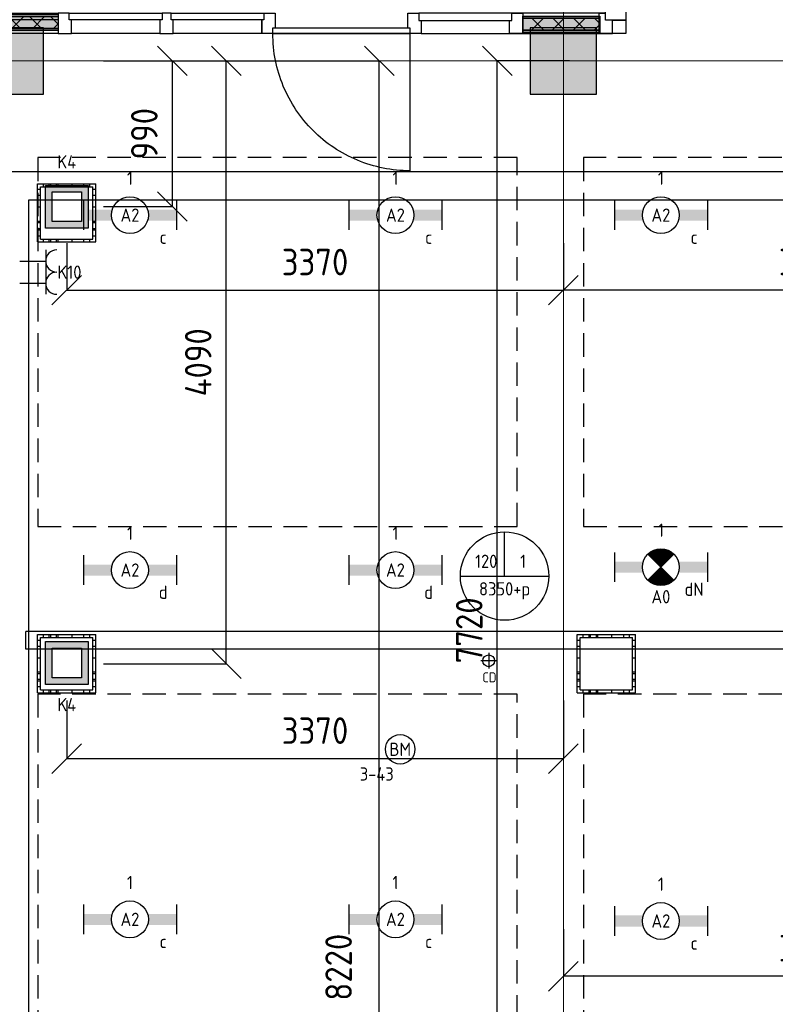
# Model space of a CAD drawing. Header units: millimetres. Extents: x -38031 to 110605, y -30229 to 92226.
# Tile 130 of 256: x 43174 to 48297, y 7904 to 14579. Entities that reach past the tile are written whole.
import ezdxf
from ezdxf.enums import TextEntityAlignment as Align

# ---------------------------------------------------------------- set-up
doc = ezdxf.new("R2010")
doc.units = ezdxf.units.MM
doc.header["$LTSCALE"] = 50
doc.set_wipeout_variables(frame=1)
doc.header["$PDMODE"] = 1
doc.linetypes.add('HIDDEN2', pattern=[4.7625, 3.175, -1.5875])
doc.linetypes.add('STYLE_07', pattern=[1.875, 0.625, -0.20828, 0.625, -0.20836, 0.06943, -0.13893])
for name, color, linetype in [('AL$1A---_ALGEMEEN', 8, 'Continuous'), ('AL------_MAATV', 200, 'Continuous'), ('AL------_MAATVOERING', 2, 'Continuous'), ('AL------_SPARING', 2, 'Continuous'), ('AM$1A---_ARCERING', 8, 'Continuous'), ('BOUWKUNDIG', 8, 'Continuous'), ('EB6511--_ATTRIB', 2, 'Continuous'), ('EL6131--_KG', 3, 'Continuous'), ('EL6222--', 3, 'Continuous'), ('EL6311--', 3, 'Continuous'), ('el6311--nv', 7, 'Continuous'), ('EL6511--', 3, 'Continuous'), ('EM6131--', 1, 'Continuous'), ('LICHT_TEXT018', 1, 'Continuous'), ('versterkte strook', 7, 'Continuous'), ('Vloerdoos (2e)', 51, 'Continuous'), ('Vloerdoos (OUD)', 51, 'Continuous')]:
    doc.layers.add(name, color=color, linetype=linetype)
doc.layers.add('stramien', color=1, linetype='Continuous', lineweight=15)
doc.styles.add('BURO-018', font='iso.shx', dxfattribs={"height": 90})
doc.styles.get("Standard").update_dxf_attribs({"font": 'iso.shx'})
doc.dimstyles.new('STABICAD', dxfattribs={"dimscale": 100, "dimtxt": 1.8, "dimasz": 2, "dimexe": 0, "dimexo": 2.5, "dimgap": 1.5, "dimtad": 0, "dimdec": 0, "dimrnd": 10, "dimzin": 0, "dimdsep": 46, "dimtxsty": 'Standard', "dimblk1": 'OBLIQUE', "dimblk2": 'OBLIQUE', "dimsah": 1, "dimcen": -3, "dimadec": 0, "dimazin": 0, "dimtfac": 1, "dimtdec": 0, "dimtofl": 0, "dimtmove": 2, "dimatfit": 3, "dimfxl": 0, "dimtvp": 1.055556, "dimtolj": 1, "dimtzin": 0, "dimarcsym": 0})
pattern_1 = [(135, (0, 0), (70.7107, 70.7107), []), (45, (299.34, -299.34), (70.7107, -70.7107), [])]

# ---------------------------------------------------------------- blocks, each defined once
blk = doc.blocks.new('_Oblique')
at = {"color": 0, "linetype": 'ByBlock', "lineweight": -2}
blk.add_line((-0.5, -0.5), (0.5, 0.5), dxfattribs=at)
blk = doc.blocks.new('*D97')
at = {"layer": 'AL------_MAATVOERING', "color": 0, "lineweight": -2}
for p, q in [((46860, 13063.3), (46860, 12746.2)), ((50242.4, 13063.3), (50242.4, 12746.2)), ((50242.4, 12746.2), (46860, 12746.2))]:
    blk.add_line(p, q, dxfattribs=at)
at = {"layer": 'Defpoints', "color": 0}
for p in [(46860, 13313.3), (50242.4, 13313.3), (46860, 12746.2)]:
    blk.add_point(p, dxfattribs=at)
at = {"layer": 'AL------_MAATVOERING', "color": 0, "lineweight": -2, "xscale": 200, "yscale": 200, "zscale": 200, "rotation": 180}
blk.add_blockref('_Oblique', (46860, 12746.2), dxfattribs=at)
at = {"layer": 'AL------_MAATVOERING', "color": 0, "lineweight": -2, "xscale": 200, "yscale": 200, "zscale": 200}
blk.add_blockref('_Oblique', (50242.4, 12746.2), dxfattribs=at)
at = {"layer": 'AL------_MAATVOERING', "color": 0, "insert": (48551.2, 12936.2), "char_height": 180, "attachment_point": 5}
blk.add_mtext('\\A1;3380', dxfattribs=at)
blk = doc.blocks.new('*D99')
at = {"layer": 'AL------_MAATVOERING', "color": 0, "lineweight": -2}
for p, q in [((46860, 8413.4), (46860, 8094.1)), ((50242.4, 8413.4), (50242.4, 8094.1)), ((50242.4, 8094.1), (46860, 8094.1))]:
    blk.add_line(p, q, dxfattribs=at)
at = {"layer": 'Defpoints', "color": 0}
for p in [(46860, 8663.4), (50242.4, 8663.4), (46860, 8094.1)]:
    blk.add_point(p, dxfattribs=at)
at = {"layer": 'AL------_MAATVOERING', "color": 0, "lineweight": -2, "xscale": 200, "yscale": 200, "zscale": 200, "rotation": 180}
blk.add_blockref('_Oblique', (46860, 8094.1), dxfattribs=at)
at = {"layer": 'AL------_MAATVOERING', "color": 0, "lineweight": -2, "xscale": 200, "yscale": 200, "zscale": 200}
blk.add_blockref('_Oblique', (50242.4, 8094.1), dxfattribs=at)
at = {"layer": 'AL------_MAATVOERING', "color": 0, "insert": (48551.2, 8284.1), "char_height": 180, "attachment_point": 5}
blk.add_mtext('\\A1;3380', dxfattribs=at)
blk = doc.blocks.new('*D101')
at = {"layer": 'AL------_MAATVOERING', "color": 0, "lineweight": -2}
for p, q in [((46902.4, 14300), (46411.9, 14300)), ((46411.9, 6577.9), (46411.9, 14300)), ((46902.4, 6577.9), (46411.9, 6577.9))]:
    blk.add_line(p, q, dxfattribs=at)
at = {"layer": 'Defpoints', "color": 0}
for p in [(46411.9, 14300), (47152.4, 14300), (47152.4, 6577.9)]:
    blk.add_point(p, dxfattribs=at)
at = {"layer": 'AL------_MAATVOERING', "color": 0, "lineweight": -2, "xscale": 200, "yscale": 200, "zscale": 200}
for p, rotation in [((46411.9, 14300), 90), ((46411.9, 6577.9), 270)]:
    blk.add_blockref('_Oblique', p, dxfattribs=dict(at, rotation=rotation))
at = {"layer": 'AL------_MAATVOERING', "color": 0, "insert": (46221.9, 10439), "char_height": 180, "attachment_point": 5, "rotation": 90}
blk.add_mtext('\\A1;7720', dxfattribs=at)
blk = doc.blocks.new('*D102')
at = {"layer": 'AL------_MAATVOERING', "color": 0, "lineweight": -2}
for p, q in [((43742.4, 14300), (44208.9, 14300)), ((44208.9, 13313.3), (44208.9, 14300)), ((43742.4, 13313.3), (44208.9, 13313.3))]:
    blk.add_line(p, q, dxfattribs=at)
at = {"layer": 'Defpoints', "color": 0}
for p in [(43492.4, 14300), (44208.9, 14300), (43492.4, 13313.3)]:
    blk.add_point(p, dxfattribs=at)
at = {"layer": 'AL------_MAATVOERING', "color": 0, "lineweight": -2, "xscale": 200, "yscale": 200, "zscale": 200}
for p, rotation in [((44208.9, 14300), 90), ((44208.9, 13313.3), 270)]:
    blk.add_blockref('_Oblique', p, dxfattribs=dict(at, rotation=rotation))
at = {"layer": 'AL------_MAATVOERING', "color": 0, "insert": (44018.9, 13806.6), "char_height": 180, "attachment_point": 5, "rotation": 90}
blk.add_mtext('\\A1;990', dxfattribs=at)
blk = doc.blocks.new('*D103')
at = {"layer": 'AL------_MAATVOERING', "color": 0, "lineweight": -2}
for p, q in [((43492.4, 13063.3), (43492.4, 12746.2)), ((46860, 13063.3), (46860, 12746.2)), ((43492.4, 12746.2), (46860, 12746.2))]:
    blk.add_line(p, q, dxfattribs=at)
at = {"layer": 'Defpoints', "color": 0}
for p in [(43492.4, 13313.3), (46860, 13313.3), (46860, 12746.2)]:
    blk.add_point(p, dxfattribs=at)
at = {"layer": 'AL------_MAATVOERING', "color": 0, "lineweight": -2, "xscale": 200, "yscale": 200, "zscale": 200, "rotation": 180}
blk.add_blockref('_Oblique', (43492.4, 12746.2), dxfattribs=at)
at = {"layer": 'AL------_MAATVOERING', "color": 0, "lineweight": -2, "xscale": 200, "yscale": 200, "zscale": 200}
blk.add_blockref('_Oblique', (46860, 12746.2), dxfattribs=at)
at = {"layer": 'AL------_MAATVOERING', "color": 0, "insert": (45176.2, 12936.2), "char_height": 180, "attachment_point": 5}
blk.add_mtext('\\A1;3370', dxfattribs=at)
blk = doc.blocks.new('*D113')
at = {"layer": 'AL------_MAATVOERING', "color": 0, "lineweight": -2}
for p, q in [((43742.4, 14300), (44574.4, 14300)), ((44574.4, 10213.4), (44574.4, 14300)), ((43742.4, 10213.4), (44574.4, 10213.4))]:
    blk.add_line(p, q, dxfattribs=at)
at = {"layer": 'Defpoints', "color": 0}
for p in [(43492.4, 14300), (44574.4, 14300), (43492.4, 10213.4)]:
    blk.add_point(p, dxfattribs=at)
at = {"layer": 'AL------_MAATVOERING', "color": 0, "lineweight": -2, "xscale": 200, "yscale": 200, "zscale": 200}
for p, rotation in [((44574.4, 14300), 90), ((44574.4, 10213.4), 270)]:
    blk.add_blockref('_Oblique', p, dxfattribs=dict(at, rotation=rotation))
at = {"layer": 'AL------_MAATVOERING', "color": 0, "insert": (44384.4, 12256.7), "char_height": 180, "attachment_point": 5, "rotation": 90}
blk.add_mtext('\\A1;4090', dxfattribs=at)
blk = doc.blocks.new('*D114')
at = {"layer": 'AL------_MAATVOERING', "color": 0, "lineweight": -2}
for p, q in [((43492.4, 9963.4), (43492.4, 9569.6)), ((46860, 9963.4), (46860, 9569.6)), ((43492.4, 9569.6), (46860, 9569.6))]:
    blk.add_line(p, q, dxfattribs=at)
at = {"layer": 'Defpoints', "color": 0}
for p in [(43492.4, 10213.4), (46860, 10213.4), (46860, 9569.6)]:
    blk.add_point(p, dxfattribs=at)
at = {"layer": 'AL------_MAATVOERING', "color": 0, "lineweight": -2, "xscale": 200, "yscale": 200, "zscale": 200, "rotation": 180}
blk.add_blockref('_Oblique', (43492.4, 9569.6), dxfattribs=at)
at = {"layer": 'AL------_MAATVOERING', "color": 0, "lineweight": -2, "xscale": 200, "yscale": 200, "zscale": 200}
blk.add_blockref('_Oblique', (46860, 9569.6), dxfattribs=at)
at = {"layer": 'AL------_MAATVOERING', "color": 0, "insert": (45176.2, 9759.6), "char_height": 180, "attachment_point": 5}
blk.add_mtext('\\A1;3370', dxfattribs=at)
blk = doc.blocks.new('*D116')
at = {"layer": 'AL------_MAATVOERING', "color": 0, "lineweight": -2}
for p, q in [((43812.4, 14300), (45612.1, 14300)), ((45612.1, 6077.9), (45612.1, 14300)), ((43812.4, 6077.9), (45612.1, 6077.9))]:
    blk.add_line(p, q, dxfattribs=at)
at = {"layer": 'Defpoints', "color": 0}
for p in [(43562.4, 14300), (45612.1, 14300), (43562.4, 6077.9)]:
    blk.add_point(p, dxfattribs=at)
at = {"layer": 'AL------_MAATVOERING', "color": 0, "lineweight": -2, "xscale": 200, "yscale": 200, "zscale": 200}
for p, rotation in [((45612.1, 14300), 90), ((45612.1, 6077.9), 270)]:
    blk.add_blockref('_Oblique', p, dxfattribs=dict(at, rotation=rotation))
at = {"layer": 'AL------_MAATVOERING', "color": 0, "insert": (45336.2, 8155.8), "char_height": 180, "attachment_point": 5, "rotation": 90}
blk.add_mtext('\\A1;8220', dxfattribs=at)
blk = doc.blocks.new('E00414')
at = {"color": 0, "linetype": 'Continuous'}
for p, q in [((-2.9, -2.9), (-2.9, 2.9)), ((-2.9, 2.9), (2.9, 2.9)), ((2.9, 2.9), (2.9, -2.9)), ((-2, 2), (2, 2)), ((-2, -2), (-2, 2)), ((2, 2), (2, -2)), ((2, -2), (-2, -2)), ((2.9, -2.9), (-2.9, -2.9))]:
    blk.add_line(p, q, dxfattribs=at)
at = {"color": 0}
for points in [[(-2.9, 2.9), (2.9, 2.9), (-2, 2), (2, 2)], [(-2, -2), (-2.9, -2.9), (-2, 2), (-2.9, 2.9)], [(2, 2), (2.9, 2.9), (2, -2), (2.9, -2.9)], [(2, -2), (2.9, -2.9), (-2, -2), (-2.9, -2.9)]]:
    blk.add_solid(points, dxfattribs=at)
at = {"color": 0, "linetype": 'Continuous', "style": 'BURO-018'}
for tag, p in [('E_GKAST', (0, 8)), ('E_GROEP', (0, 5)), ('E_SGROEP', (4.5, 5))]:
    blk.add_attdef(tag, text='', height=1.8, dxfattribs=at).set_placement(p, align=Align.MIDDLE)
at = {"color": 0, "linetype": 'Continuous', "style": 'BURO-018', "flags": 1}
for tag, p in [('E_VERMCODE', (13, 5)), ('E_MATCODE', (0, 0))]:
    blk.add_attdef(tag, text='', height=1.8, dxfattribs=at).set_placement(p, align=Align.MIDDLE)
blk = doc.blocks.new('E00126')
at = {"color": 0, "linetype": 'Continuous'}
for p, q in [((-3, 4.5), (3, 4.5)), ((-1.5, 1), (-1.5, 4.5)), ((1.5, 1), (1.5, 4.5))]:
    blk.add_line(p, q, dxfattribs=at)
for centre in [(-1.5, 6), (1.5, 6)]:
    blk.add_arc(centre, 1.5, 180, 0, dxfattribs=at)
at = {"color": 0, "linetype": 'Continuous', "style": 'BURO-018'}
for tag, p in [('E_GKAST', (0, 11.5)), ('E_GROEP', (0, 8.5)), ('E_SGROEP', (4.5, 8.5))]:
    blk.add_attdef(tag, text='', height=1.8, dxfattribs=at).set_placement(p, align=Align.MIDDLE)
at = {"color": 0, "linetype": 'Continuous', "style": 'BURO-018', "flags": 1}
for tag, p in [('E_VERMCODE', (13, 8.5)), ('E_MATCODE', (0, 0))]:
    blk.add_attdef(tag, text='', height=1.8, dxfattribs=at).set_placement(p, align=Align.MIDDLE)
blk = doc.blocks.new('1115B6630')
at = {"color": 0}
for p, q in [((-6.3, 2), (-6.3, -2)), ((6.3, 2), (6.3, -2))]:
    blk.add_line(p, q, dxfattribs=at)
at = {"color": 0, "linetype": 'Continuous'}
blk.add_circle((0, 0), 2.5, dxfattribs=at)
at = {"color": 0}
for points in [[(-2.5, 0.75), (-6.3, 0.75), (-2.5, -0.75), (-6.3, -0.75)], [(2.5, 0.75), (6.3, 0.75), (2.5, -0.75), (6.3, -0.75)]]:
    blk.add_solid(points, dxfattribs=at)
at = {"color": 0, "linetype": 'Continuous', "style": 'BURO-018'}
for tag, p in [('E_GKAST', (0, 8)), ('E_GROEP', (0, 5)), ('E_SGROEP', (4.5, 5)), ('E_ARMCODE', (0, 0)), ('E_SLET', (4.5, -3))]:
    blk.add_attdef(tag, text='', height=1.8, dxfattribs=at).set_placement(p, align=Align.MIDDLE)
blk = doc.blocks.new('E00018')
at = {"color": 0, "linetype": 'Continuous'}
for p, q in [((-1.77, -1.77), (1.77, 1.77)), ((1.77, -1.77), (-1.77, 1.77))]:
    blk.add_line(p, q, dxfattribs=at)
at = {"color": 0, "linetype": 'Continuous', "const_width": 2.5}
for points in [[(-0.88, 0.88, -0.198912), (0, 1.25, -0.198912), (0.88, 0.88, -1)], [(-0.88, -0.88, 0.198912), (0, -1.25, 0.198912), (0.88, -0.88, 1)]]:
    blk.add_lwpolyline(points, format="xyb", dxfattribs=at)
blk = doc.blocks.new('1115B6630-NO1')
at = {"color": 0}
for p, q in [((-6.3, 2), (-6.3, -2)), ((6.3, 2), (6.3, -2))]:
    blk.add_line(p, q, dxfattribs=at)
at = {"color": 0, "linetype": 'Continuous'}
blk.add_circle((0, 0), 2.5, dxfattribs=at)
at = {"color": 0}
for points in [[(-2.5, 0.75), (-6.3, 0.75), (-2.5, -0.75), (-6.3, -0.75)], [(2.5, 0.75), (6.3, 0.75), (2.5, -0.75), (6.3, -0.75)]]:
    blk.add_solid(points, dxfattribs=at)
at = {"color": 0, "zscale": 50}
blk.add_blockref('E00018', (0, 0), dxfattribs=at)
at = {"color": 0, "linetype": 'Continuous', "style": 'BURO-018'}
for tag, p in [('E_GKAST', (0, 8)), ('E_GROEP', (0, 5)), ('E_SGROEP', (4.5, 5)), ('E_ARMCODE', (0, 0)), ('E_SLET', (4.5, -3))]:
    blk.add_attdef(tag, text='', height=1.8, dxfattribs=at).set_placement(p, align=Align.MIDDLE)
blk = doc.blocks.new('E00103')
at = {"color": 0, "linetype": 'Continuous'}
for p, q in [((0, 6), (0, 12)), ((-6, 6), (6, 6))]:
    blk.add_line(p, q, dxfattribs=at)
blk.add_circle((0, 6), 6, dxfattribs=at)
at = {"color": 0, "linetype": 'Continuous', "style": 'BURO-018'}
for tag, p in [('E_TEXT1', (-2.5, 8)), ('E_TEXT3', (2.5, 8)), ('E_TEXT6', (0, 4))]:
    blk.add_attdef(tag, text='', height=1.8, dxfattribs=at).set_placement(p, align=Align.MIDDLE)
blk = doc.blocks.new('Centraaldoos')
at = {"color": 1, "linetype": 'Continuous'}
for p, q in [((-2, 0), (2, 0)), ((0, -2), (0, 2))]:
    blk.add_line(p, q, dxfattribs=at)
at = {"color": 0, "linetype": 'Continuous'}
blk.add_circle((0, 0), 1.5, dxfattribs=at)
at = {"color": 0, "linetype": 'Continuous', "style": 'BURO-018'}
blk.add_attdef('AL_POSNR', text='', height=1.8, dxfattribs=at).set_placement((0, 3), align=Align.CENTER)
at = {"color": 0, "linetype": 'Continuous', "style": 'BURO-018', "flags": 1}
blk.add_attdef('AL_OMS', (0, 0), '', height=1.8, dxfattribs=at)
at = {"layer": 'AL------_MAATV', "style": 'BURO-018'}
blk.add_text('CD', height=2.531, rotation=180, dxfattribs=at).set_placement((1.61, 5.48))
blk = doc.blocks.new('E-GK-GTC-783C')
at = {"color": 0, "linetype": 'Continuous'}
for p, q in [((-0.5, 60), (0.5, 60)), ((-0.5, -60), (0.5, -60))]:
    blk.add_line(p, q, dxfattribs=at)
blk = doc.blocks.new('E-GK-END-78')
at = {"color": 0, "linetype": 'Continuous'}
blk.add_line((0, 60), (0, -60), dxfattribs=at)
blk = doc.blocks.new('VLOERDOOS (2e)')
at = {"layer": 'Vloerdoos (OUD)'}
for p, q in [((0, 395), (395, 395)), ((0, 395), (0, 0)), ((0, 355), (20, 355)), ((20, 375), (20, 20)), ((20, 375), (375, 375)), ((40, 375), (40, 395)), ((80, 375), (80, 395)), ((90, 375), (90, 395)), ((130, 375), (130, 395)), ((140, 375), (140, 395)), ((235, 375), (235, 395)), ((315, 375), (315, 395)), ((355, 375), (355, 395)), ((375, 375), (375, 20)), ((375, 355), (395, 355)), ((395, 395), (395, 0)), ((0, 315), (20, 315)), ((0, 305), (20, 305)), ((375, 315), (395, 315)), ((375, 305), (395, 305)), ((0, 265), (20, 265)), ((0, 255), (20, 255)), ((375, 265), (395, 265)), ((375, 255), (395, 255)), ((0, 160), (20, 160)), ((375, 160), (395, 160)), ((0, 80), (20, 80)), ((375, 80), (395, 80)), ((0, 40), (20, 40)), ((0, 0), (395, 0)), ((20, 20), (375, 20)), ((40, 0), (40, 20)), ((80, 0), (80, 20)), ((90, 0), (90, 20)), ((130, 0), (130, 20)), ((140, 0), (140, 20)), ((235, 0), (235, 20)), ((315, 0), (315, 20)), ((355, 0), (355, 20)), ((375, 40), (395, 40))]:
    blk.add_line(p, q, dxfattribs=at)
blk = doc.blocks.new('E00123')
at = {"color": 0, "linetype": 'Continuous'}
blk.add_circle((0, 0), 2, dxfattribs=at)
at = {"color": 0, "linetype": 'Continuous', "style": 'BURO-018'}
for tag, p in [('E_TEXT1', (0, 4.5)), ('E_TEXT2', (0, 0))]:
    blk.add_attdef(tag, text='', height=1.8, dxfattribs=at).set_placement(p, align=Align.MIDDLE)
at = {"color": 0, "linetype": 'Continuous', "style": 'BURO-018', "flags": 1}
blk.add_attdef('E_MATCODE', (0, 0), '', height=1.8, dxfattribs=at)
blk = doc.blocks.new('32x 90x139')
at = {"color": 0}
blk.add_wipeout([(0, 45), (-94, 45), (-94, 30), (-139, 30), (-139, -30), (-94, -30), (-94, -45), (0, -45)], dxfattribs=at).dxf.layer = 'AL$1A---_ALGEMEEN'
at = {"layer": 'AL$1A---_ALGEMEEN', "color": 0}
blk.add_lwpolyline([(0, 45), (-94, 45), (-94, 30), (-139, 30), (-139, -30), (-94, -30), (-94, -45), (0, -45)], close=True, dxfattribs=at)
blk = doc.blocks.new('Group-29')
at = {"layer": 'AM$1A---_ARCERING', "linetype": 'Continuous', "lineweight": 0}
for points in [[(7525.02, -8), (8044.02, -8), (8044.02, -23), (7525.02, -23)], [(7525.02, -23), (8044.02, -23), (8044.02, -104), (7525.02, -104)], [(7525.02, -104), (8044.02, -104), (8044.02, -119), (7525.02, -119)]]:
    blk.add_hatch(color=256, dxfattribs=at).paths.add_polyline_path(points)
at = {"layer": 'AM$1A---_ARCERING', "linetype": 'Continuous', "lineweight": 5}
h = blk.add_hatch(dxfattribs=at)
h.set_pattern_fill('ISOLATIE', color=256, style=0, pattern_type=2)
h.set_pattern_definition(pattern_1)
h.paths.add_polyline_path([(7525.02, -23), (8044.02, -23), (8044.02, -104), (7525.02, -104)])
at = {"layer": 'AL$1A---_ALGEMEEN', "color": 0}
for points in [[(7525.02, -8), (8044.02, -8), (8044.02, -23), (7525.02, -23)], [(7525.02, -23), (8044.02, -23), (8044.02, -104), (7525.02, -104)], [(7525.02, -104), (8044.02, -104), (8044.02, -119), (7525.02, -119)]]:
    blk.add_lwpolyline(points, close=True, dxfattribs=at)
blk = doc.blocks.new('Group-30')
at = {"layer": 'AM$1A---_ARCERING', "linetype": 'Continuous', "lineweight": 0}
for points in [[(11194.25, -20), (11716, -20), (11716, -35), (11194.25, -35)], [(11194.25, -35), (11716, -35), (11716, -116), (11194.25, -116)], [(11194.25, -116), (11716, -116), (11716, -131), (11194.25, -131)]]:
    blk.add_hatch(color=256, dxfattribs=at).paths.add_polyline_path(points)
at = {"layer": 'AM$1A---_ARCERING', "linetype": 'Continuous', "lineweight": 5}
h = blk.add_hatch(dxfattribs=at)
h.set_pattern_fill('ISOLATIE', color=256, style=0, pattern_type=2)
h.set_pattern_definition(pattern_1)
h.paths.add_polyline_path([(11194.25, -35), (11716, -35), (11716, -116), (11194.25, -116)])
at = {"layer": 'AL$1A---_ALGEMEEN', "color": 0}
for points in [[(11194.25, -20), (11716, -20), (11716, -35), (11194.25, -35)], [(11194.25, -35), (11716, -35), (11716, -116), (11194.25, -116)], [(11194.25, -116), (11716, -116), (11716, -131), (11194.25, -131)]]:
    blk.add_lwpolyline(points, close=True, dxfattribs=at)
blk = doc.blocks.new('32x_hout-mk 823-p')
at = {"layer": 'AL$1A---_ALGEMEEN', "color": 0}
blk.add_lwpolyline([(11803, 0), (10504.2, 0), (10504.2, -139), (11803, -139)], close=True, dxfattribs=at)
at = {"color": 0}
blk.add_wipeout([(9424, 0), (9514, 0), (9514, -139), (9424, -139)], dxfattribs=at).dxf.layer = 'AL$1A---_ALGEMEEN'
at = {"layer": 'AL$1A---_ALGEMEEN', "color": 0}
for points in [[(6835, 0), (9424, 0), (9424, -139), (6835, -139)], [(9424, 0), (9514, 0), (9514, -139), (9424, -139)]]:
    blk.add_lwpolyline(points, close=True, dxfattribs=at)
at = {"color": 0}
for points in [[(10414.2, 0), (10504.2, 0), (10504.2, -139), (10414.2, -139)], [(11104.2, 0), (11194.2, 0), (11194.2, -139), (11104.2, -139)], [(11713, 0), (11803, 0), (11803, -139), (11713, -139)]]:
    blk.add_wipeout(points, dxfattribs=at).dxf.layer = 'AL$1A---_ALGEMEEN'
at = {"layer": 'AL$1A---_ALGEMEEN', "color": 0}
for points in [[(10414.2, 0), (10504.2, 0), (10504.2, -139), (10414.2, -139)], [(11104.2, 0), (11194.2, 0), (11194.2, -139), (11104.2, -139)], [(11713, 0), (11803, 0), (11803, -139), (11713, -139)], [(10406.4, -1068.7), (10383.6, -1067.9), (10360.8, -1066.5), (10338.1, -1064.5), (10315.4, -1062), (10292.8, -1058.9), (10270.3, -1055.3), (10247.8, -1051.1), (10225.5, -1046.4), (10203.3, -1041.1), (10181.2, -1035.3), (10159.3, -1029), (10137.5, -1022.1), (10115.9, -1014.6), (10094.5, -1006.7), (10073.4, -998.2), (10052.4, -989.2), (10031.6, -979.7), (10011.1, -969.7), (9990.9, -959.2), (9970.9, -948.2), (9951.1, -936.7), (9931.7, -924.7), (9912.6, -912.3), (9893.7, -899.4), (9875.2, -886), (9857.1, -872.2), (9839.3, -857.9), (9821.8, -843.2), (9804.7, -828.1), (9788, -812.5), (9771.6, -796.6), (9755.7, -780.3), (9740.2, -763.5), (9725, -746.5), (9710.4, -729), (9696.1, -711.2), (9682.3, -693), (9668.9, -674.5), (9656, -655.7), (9643.5, -636.5), (9631.6, -617.1), (9620.1, -597.4), (9609.1, -577.4), (9598.6, -557.1), (9588.5, -536.6), (9579, -515.9), (9570, -494.9), (9561.6, -473.7), (9553.6, -452.3), (9546.2, -430.7), (9539.3, -409), (9532.9, -387), (9527.1, -365), (9521.8, -342.8), (9517.1, -320.4), (9512.9, -298), (9509.3, -275.5), (9506.2, -252.8), (9503.7, -230.2), (9501.8, -207.4), (9500.4, -184.6), (9499.5, -161.8), (9499.2, -139), (10429.2, -139), (10429.2, -1069)]]:
    blk.add_lwpolyline(points, close=True, dxfattribs=at)
blk.add_blockref('Group-30', (0, 0), dxfattribs=at)
at = {"color": 0}
blk.add_wipeout([(6820, 0), (9439, 0), (9439, -45), (6820, -45)], dxfattribs=at).dxf.layer = 'AL$1A---_ALGEMEEN'
at = {"layer": 'AL$1A---_ALGEMEEN', "color": 0}
blk.add_lwpolyline([(6820, 0), (9439, 0), (9439, -45), (6820, -45)], close=True, dxfattribs=at)
blk.add_blockref('Group-29', (0, 0), dxfattribs=at)
at = {"color": 0}
for points in [[(11119.2, 0), (10489.2, 0), (10489.2, -50), (11119.2, -50)], [(9499.2, -99), (10429.2, -99), (10429.2, -139), (9499.2, -139)]]:
    blk.add_wipeout(points, dxfattribs=at).dxf.layer = 'AL$1A---_ALGEMEEN'
at = {"layer": 'AL$1A---_ALGEMEEN', "color": 0}
for points in [[(11119.2, 0), (10489.2, 0), (10489.2, -50), (11119.2, -50)], [(9499.2, -99), (10429.2, -99), (10429.2, -139), (9499.2, -139)]]:
    blk.add_lwpolyline(points, close=True, dxfattribs=at)
at = {"layer": 'AL$1A---_ALGEMEEN', "color": 0, "rotation": 270}
blk.add_blockref('32x 90x139', (8779, -139), dxfattribs=at)
at = {"color": 0}
blk.add_wipeout([(8134, -45), (8119, -45), (8119, 0), (8044, 0), (8044, -139), (8134, -139)], dxfattribs=at).dxf.layer = 'AL$1A---_ALGEMEEN'
at = {"layer": 'AL$1A---_ALGEMEEN', "color": 0}
blk.add_lwpolyline([(8134, -45), (8119, -45), (8119, 0), (8044, 0), (8044, -139), (8134, -139)], close=True, dxfattribs=at)
blk = doc.blocks.new('32x_hout-mk 822s-p')
at = {"layer": 'AL$1A---_ALGEMEEN', "color": 0}
blk.add_lwpolyline([(0, 8691), (139, 8691), (139, 50), (0, 50)], close=True, dxfattribs=at)
at = {"color": 0}
blk.add_wipeout([(0, 140), (139, 140), (139, 50), (0, 50)], dxfattribs=at).dxf.layer = 'AL$1A---_ALGEMEEN'
at = {"layer": 'AL$1A---_ALGEMEEN', "color": 0}
blk.add_lwpolyline([(0, 140), (139, 140), (139, 50), (0, 50)], close=True, dxfattribs=at)
blk = doc.blocks.new('200254 W 211 30-06-2008')
at = {"layer": 'AL$1A---_ALGEMEEN'}
blk.add_lwpolyline([(19899.45, 3138.24), (19899.45, 3283.09), (20194.45, 3283.09), (20194.45, 3162.24), (20114.45, 3162.24), (20114.45, 3150.24), (20006.45, 3150.24), (20006.45, 3138.24)], close=True, dxfattribs=at)
at = {"layer": 'AL$1A---_ALGEMEEN', "xscale": 0.02, "yscale": 0.02, "zscale": 0.02}
blk.add_blockref('32x_hout-mk 823-p', (19742.57, 3308.43), dxfattribs=at)
at = {"layer": 'AM$1A---_ARCERING', "linetype": 'Continuous', "lineweight": 0}
for points in [[(19892.45, 3297.45), (19901.45, 3297.45), (19901.45, 3306.45), (19892.45, 3306.45)], [(19967.45, 3297.45), (19976.45, 3297.45), (19976.45, 3306.45), (19967.45, 3306.45)]]:
    blk.add_hatch(color=256, dxfattribs=at).paths.add_polyline_path(points)
at = {"layer": 'AL$1A---_ALGEMEEN'}
for points in [[(19892.45, 3297.45), (19901.45, 3297.45), (19901.45, 3306.45), (19892.45, 3306.45)], [(19967.45, 3297.45), (19976.45, 3297.45), (19976.45, 3306.45), (19967.45, 3306.45)]]:
    blk.add_lwpolyline(points, close=True, dxfattribs=at)
at = {"layer": 'stramien', "linetype": 'STYLE_07', "ltscale": 50}
for p, q in [((19971.95, 2695.43), (19971.95, 4240.03)), ((18923.73, 3301.95), (21069.22, 3301.95))]:
    blk.add_line(p, q, dxfattribs=at)
at = {"layer": 'AL$1A---_ALGEMEEN', "xscale": 0.02, "yscale": 0.02, "zscale": 0.02}
blk.add_blockref('32x_hout-mk 822s-p', (19977.65, 3306.45), dxfattribs=at)
blk.add_wipeout([(19978.63, 3307.45), (19980.43, 3307.45), (19980.43, 3305.65), (19978.63, 3305.65)]).dxf.layer = 'AL$1A---_ALGEMEEN'
at = {"layer": 'AL$1A---_ALGEMEEN'}
blk.add_lwpolyline([(19978.63, 3307.45), (19980.43, 3307.45), (19980.43, 3305.65), (19978.63, 3305.65)], close=True, dxfattribs=at)

msp = doc.modelspace()

# ---------------------------------------------------------------- block references
at = {"layer": 'BOUWKUNDIG', "xscale": 50, "yscale": 50, "zscale": 50}
msp.add_blockref('200254 W 211 30-06-2008', (-951737.5, -150797.3), dxfattribs=at)

# ---------------------------------------------------------------- next in the draw order: linework, layer by layer
at = {"layer": 'LICHT_TEXT018', "linetype": 'HIDDEN2'}
for points in [[(43296.4, 11144.2), (46546.4, 11144.2), (46546.4, 13644.2), (43296.4, 13644.2)], [(46996.4, 11144.2), (50246.4, 11144.2), (50246.4, 13644.2), (46996.4, 13644.2)], [(43296.4, 6854.1), (46546.4, 6854.1), (46546.4, 10007.2), (43296.4, 10007.2)], [(46996.4, 6854.1), (50246.4, 6854.1), (50246.4, 10007.2), (46996.4, 10007.2)]]:
    msp.add_lwpolyline(points, close=True, dxfattribs=at)
at = {"layer": 'versterkte strook'}
msp.add_line((-4775.7, 13550), (104346.1, 13550), dxfattribs=at)

# ---------------------------------------------------------------- next in the draw order: block references
at = {"layer": 'AL------_SPARING', "xscale": 26.66666666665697, "yscale": 26.66666666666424, "zscale": 26.66666666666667, "rotation": 180}
msp.add_blockref('Centraaldoos', (46353.8, 10233.2), dxfattribs=at)
at = {"layer": 'EL6131--_KG', "xscale": 14783.3376285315, "rotation": 180}
msp.add_blockref('E-GK-GTC-783C', (50608.1, 10371.5), dxfattribs=at)
at = {"layer": 'EL6131--_KG', "rotation": 180}
msp.add_blockref('E-GK-END-78', (43216.5, 10371.5), dxfattribs=at)
at = {"layer": 'EL6222--'}
ref = msp.add_blockref('E00414', (43493, 13311.2), dxfattribs=dict(at, xscale=50, yscale=50, zscale=50))
ref.add_attrib('E_GROEP', 'K4', dxfattribs={"layer": '0', "color": 1, "linetype": 'Continuous', "height": 90, "style": 'BURO-018'}).set_placement((43493, 13615.8), align=Align.MIDDLE)
ref = msp.add_blockref('E00126', (43124.9, 12868), dxfattribs=dict(at, xscale=50, yscale=50, zscale=50, rotation=270))
ref.add_attrib('E_GROEP', 'K10', dxfattribs={"layer": '0', "color": 1, "linetype": 'Continuous', "height": 90, "style": 'BURO-018'}).set_placement((43511.1, 12868), align=Align.MIDDLE)
ref = msp.add_blockref('E00414', (43493, 10218.4), dxfattribs=dict(at, xscale=50, yscale=50, zscale=50))
ref.add_attrib('E_GROEP', 'K4', dxfattribs={"layer": '0', "color": 1, "linetype": 'Continuous', "height": 90, "style": 'BURO-018'}).set_placement((43493, 9936.3), align=Align.MIDDLE)
at = {"layer": 'EL6311--'}
ref = msp.add_blockref('1115B6630', (43921.4, 13254.4), dxfattribs=dict(at, xscale=50, yscale=50, zscale=50))
ref.add_attrib('E_ARMCODE', 'A2', dxfattribs={"layer": '0', "color": 1, "linetype": 'Continuous', "height": 90, "style": 'BURO-018'}).set_placement((43921.4, 13254.4), align=Align.MIDDLE)
ref.add_attrib('E_SLET', 'c', dxfattribs={"layer": '0', "color": 1, "linetype": 'Continuous', "height": 90, "style": 'BURO-018'}).set_placement((44146.4, 13104.4), align=Align.MIDDLE)
ref.add_attrib('E_GROEP', '1', dxfattribs={"layer": '0', "color": 1, "linetype": 'Continuous', "height": 90, "style": 'BURO-018'}).set_placement((43921.4, 13504.4), align=Align.MIDDLE)
ref = msp.add_blockref('1115B6630', (45721.4, 13254.4), dxfattribs=dict(at, xscale=50, yscale=50, zscale=50))
ref.add_attrib('E_ARMCODE', 'A2', dxfattribs={"layer": '0', "color": 1, "linetype": 'Continuous', "height": 90, "style": 'BURO-018'}).set_placement((45721.4, 13254.4), align=Align.MIDDLE)
ref.add_attrib('E_SLET', 'c', dxfattribs={"layer": '0', "color": 1, "linetype": 'Continuous', "height": 90, "style": 'BURO-018'}).set_placement((45946.4, 13104.4), align=Align.MIDDLE)
ref.add_attrib('E_GROEP', '1', dxfattribs={"layer": '0', "color": 1, "linetype": 'Continuous', "height": 90, "style": 'BURO-018'}).set_placement((45721.4, 13504.4), align=Align.MIDDLE)
ref = msp.add_blockref('1115B6630', (47521.4, 13254.4), dxfattribs=dict(at, xscale=50, yscale=50, zscale=50))
ref.add_attrib('E_ARMCODE', 'A2', dxfattribs={"layer": '0', "color": 1, "linetype": 'Continuous', "height": 90, "style": 'BURO-018'}).set_placement((47521.4, 13254.4), align=Align.MIDDLE)
ref.add_attrib('E_SLET', 'c', dxfattribs={"layer": '0', "color": 1, "linetype": 'Continuous', "height": 90, "style": 'BURO-018'}).set_placement((47746.4, 13104.4), align=Align.MIDDLE)
ref.add_attrib('E_GROEP', '1', dxfattribs={"layer": '0', "color": 1, "linetype": 'Continuous', "height": 90, "style": 'BURO-018'}).set_placement((47521.4, 13504.4), align=Align.MIDDLE)
ref = msp.add_blockref('1115B6630', (43921.4, 10848.1), dxfattribs=dict(at, xscale=50, yscale=50, zscale=50))
ref.add_attrib('E_ARMCODE', 'A2', dxfattribs={"layer": '0', "color": 1, "linetype": 'Continuous', "height": 90, "style": 'BURO-018'}).set_placement((43921.4, 10848.1), align=Align.MIDDLE)
ref.add_attrib('E_SLET', 'd', dxfattribs={"layer": '0', "color": 1, "linetype": 'Continuous', "height": 90, "style": 'BURO-018'}).set_placement((44146.4, 10698.1), align=Align.MIDDLE)
ref.add_attrib('E_GROEP', '1', dxfattribs={"layer": '0', "color": 1, "linetype": 'Continuous', "height": 90, "style": 'BURO-018'}).set_placement((43921.4, 11098.1), align=Align.MIDDLE)
ref = msp.add_blockref('1115B6630', (45721.4, 10848.1), dxfattribs=dict(at, xscale=50, yscale=50, zscale=50))
ref.add_attrib('E_ARMCODE', 'A2', dxfattribs={"layer": '0', "color": 1, "linetype": 'Continuous', "height": 90, "style": 'BURO-018'}).set_placement((45721.4, 10848.1), align=Align.MIDDLE)
ref.add_attrib('E_SLET', 'd', dxfattribs={"layer": '0', "color": 1, "linetype": 'Continuous', "height": 90, "style": 'BURO-018'}).set_placement((45946.4, 10698.1), align=Align.MIDDLE)
ref.add_attrib('E_GROEP', '1', dxfattribs={"layer": '0', "color": 1, "linetype": 'Continuous', "height": 90, "style": 'BURO-018'}).set_placement((45721.4, 11098.1), align=Align.MIDDLE)
ref = msp.add_blockref('1115B6630', (43921.4, 8480.1), dxfattribs=dict(at, xscale=50, yscale=50, zscale=50))
ref.add_attrib('E_ARMCODE', 'A2', dxfattribs={"layer": '0', "color": 1, "linetype": 'Continuous', "height": 90, "style": 'BURO-018'}).set_placement((43921.4, 8480.1), align=Align.MIDDLE)
ref.add_attrib('E_SLET', 'c', dxfattribs={"layer": '0', "color": 1, "linetype": 'Continuous', "height": 90, "style": 'BURO-018'}).set_placement((44146.4, 8330.1), align=Align.MIDDLE)
ref.add_attrib('E_GROEP', '1', dxfattribs={"layer": '0', "color": 1, "linetype": 'Continuous', "height": 90, "style": 'BURO-018'}).set_placement((43921.4, 8730.1), align=Align.MIDDLE)
ref = msp.add_blockref('1115B6630', (45721.4, 8480.1), dxfattribs=dict(at, xscale=50, yscale=50, zscale=50))
ref.add_attrib('E_ARMCODE', 'A2', dxfattribs={"layer": '0', "color": 1, "linetype": 'Continuous', "height": 90, "style": 'BURO-018'}).set_placement((45721.4, 8480.1), align=Align.MIDDLE)
ref.add_attrib('E_SLET', 'c', dxfattribs={"layer": '0', "color": 1, "linetype": 'Continuous', "height": 90, "style": 'BURO-018'}).set_placement((45946.4, 8330.1), align=Align.MIDDLE)
ref.add_attrib('E_GROEP', '1', dxfattribs={"layer": '0', "color": 1, "linetype": 'Continuous', "height": 90, "style": 'BURO-018'}).set_placement((45721.4, 8730.1), align=Align.MIDDLE)
ref = msp.add_blockref('1115B6630', (47521.4, 8469.1), dxfattribs=dict(at, xscale=50, yscale=50, zscale=50))
ref.add_attrib('E_ARMCODE', 'A2', dxfattribs={"layer": '0', "color": 1, "linetype": 'Continuous', "height": 90, "style": 'BURO-018'}).set_placement((47521.4, 8469.1), align=Align.MIDDLE)
ref.add_attrib('E_SLET', 'c', dxfattribs={"layer": '0', "color": 1, "linetype": 'Continuous', "height": 90, "style": 'BURO-018'}).set_placement((47746.4, 8319.1), align=Align.MIDDLE)
ref.add_attrib('E_GROEP', '1', dxfattribs={"layer": '0', "color": 1, "linetype": 'Continuous', "height": 90, "style": 'BURO-018'}).set_placement((47521.4, 8719.1), align=Align.MIDDLE)
at = {"layer": 'el6311--nv'}
ref = msp.add_blockref('1115B6630-NO1', (47521.4, 10868.2), dxfattribs=dict(at, xscale=50, yscale=50, zscale=50))
ref.add_attrib('E_ARMCODE', 'A0', dxfattribs={"layer": '0', "color": 1, "linetype": 'Continuous', "height": 90, "style": 'BURO-018'}).set_placement((47521.4, 10667.4), align=Align.MIDDLE)
ref.add_attrib('E_SLET', 'dN', dxfattribs={"layer": '0', "color": 1, "linetype": 'Continuous', "height": 90, "style": 'BURO-018'}).set_placement((47746.4, 10718.2), align=Align.MIDDLE)
ref.add_attrib('E_GROEP', '1', dxfattribs={"layer": '0', "color": 1, "linetype": 'Continuous', "height": 90, "style": 'BURO-018'}).set_placement((47521.4, 11118.2), align=Align.MIDDLE)
at = {"layer": 'EL6511--'}
ref = msp.add_blockref('E00123', (45753.8, 9633.2), dxfattribs=dict(at, xscale=50, yscale=50, zscale=50))
ref.add_attrib('E_TEXT2', 'BM', dxfattribs={"layer": 'EB6511--_ATTRIB', "color": 1, "linetype": 'Continuous', "height": 90, "style": 'BURO-018'}).set_placement((45753.8, 9633.2), align=Align.MIDDLE)
ref.add_attrib('E_TEXT1', '3-43', dxfattribs={"layer": 'EB6511--_ATTRIB', "color": 1, "linetype": 'Continuous', "height": 90, "style": 'BURO-018'}).set_placement((45594.9, 9465.9), align=Align.MIDDLE)
at = {"layer": 'EM6131--'}
ref = msp.add_blockref('E00103', (46461.9, 10507.5), dxfattribs=dict(at, xscale=50, yscale=50, zscale=50))
ref.add_attrib('E_TEXT1', '120', dxfattribs={"layer": '0', "color": 1, "linetype": 'Continuous', "height": 90, "style": 'BURO-018'}).set_placement((46336.9, 10907.5), align=Align.MIDDLE)
ref.add_attrib('E_TEXT3', '1', dxfattribs={"layer": '0', "color": 1, "linetype": 'Continuous', "height": 90, "style": 'BURO-018'}).set_placement((46586.9, 10907.5), align=Align.MIDDLE)
ref.add_attrib('E_TEXT6', '8350+p', dxfattribs={"layer": '0', "color": 1, "linetype": 'Continuous', "height": 90, "style": 'BURO-018'}).set_placement((46461.9, 10707.5), align=Align.MIDDLE)
at = {"layer": 'Vloerdoos (2e)', "rotation": 90}
for p in [(43689.3, 13072.3), (43689.3, 10015.5), (47349.3, 10015.5)]:
    msp.add_blockref('VLOERDOOS (2e)', p, dxfattribs=at)

# ---------------------------------------------------------------- next in the draw order: dimensions: what is measured, and where the dimension line sits
at = {"layer": 'AL------_MAATVOERING'}
for base, p1, p2, picture, middle in [((44208.9, 14300), (43492.4, 13313.3), (43492.4, 14300), '*D102', (44018.9, 13806.6)), ((44574.4, 14300), (43492.4, 10213.4), (43492.4, 14300), '*D113', (44384.4, 12256.7)), ((46411.9, 14300), (47152.4, 6577.9), (47152.4, 14300), '*D101', (46221.9, 10439))]:
    dim = msp.add_linear_dim(base=base, p1=p1, p2=p2, angle=90, dimstyle='STABICAD', dxfattribs=at)
    dim.commit()
    dim.dimension.update_dxf_attribs({"geometry": picture, "text_midpoint": middle})
dim = msp.add_linear_dim(base=(45612.1, 14300), p1=(43562.4, 6077.9), p2=(43562.4, 14300), angle=90, dimstyle='STABICAD', dxfattribs=at)
dim.commit()
dim.dimension.update_dxf_attribs({"geometry": '*D116', "text_midpoint": (45336.2, 8155.8), "dimtype": 160})
for base, p1, p2, picture, middle in [((46860, 12746.2), (43492.4, 13313.3), (46860, 13313.3), '*D103', (45176.2, 12936.2)), ((46860, 12746.2), (50242.4, 13313.3), (46860, 13313.3), '*D97', (48551.2, 12936.2)), ((46860, 9569.6), (43492.4, 10213.4), (46860, 10213.4), '*D114', (45176.2, 9759.6)), ((46860, 8094.1), (50242.4, 8663.4), (46860, 8663.4), '*D99', (48551.2, 8284.1))]:
    dim = msp.add_linear_dim(base=base, p1=p1, p2=p2, dimstyle='STABICAD', dxfattribs=at)
    dim.commit()
    dim.dimension.update_dxf_attribs({"geometry": picture, "text_midpoint": middle})

doc.saveas('drawing.dxf')
